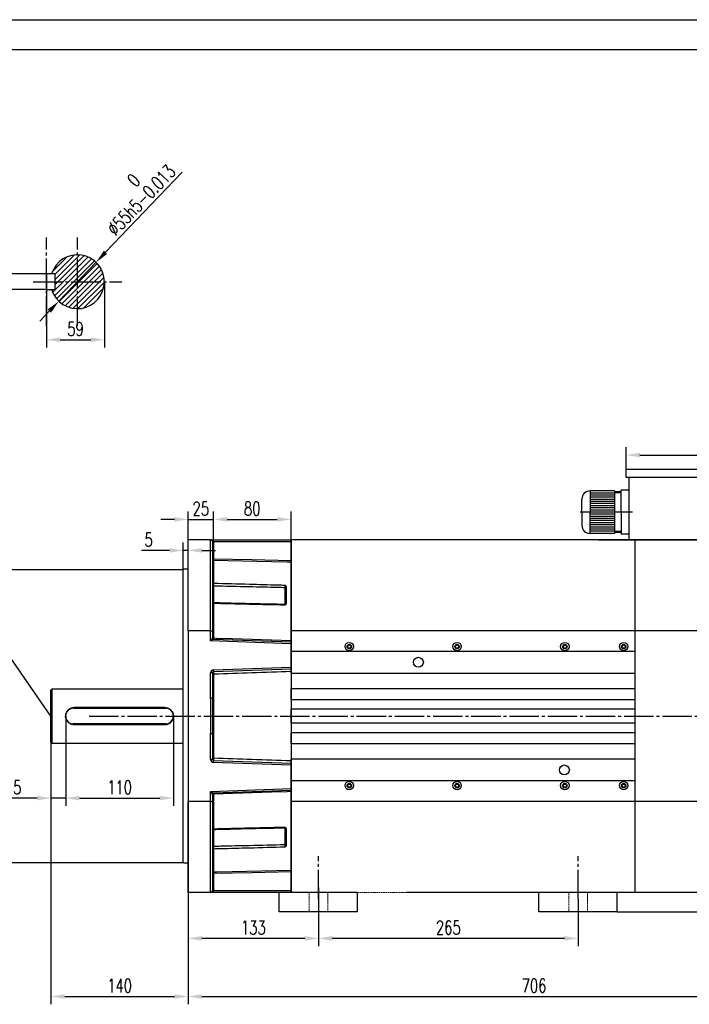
# Model space of a CAD drawing. Header units: inches. Extents: x -14936 to 8431, y -4781 to -2980.
# Tile 3 of 26: x -14384 to -13701, y -3986 to -2980. Entities that reach past the tile are written whole.
import ezdxf

# ---------------------------------------------------------------- set-up
doc = ezdxf.new("R2010")
doc.units = ezdxf.units.IN
doc.header["$MEASUREMENT"] = 0
doc.linetypes.add('EB_DASHDOT', pattern=[39, 30, -3, 3, -3])
doc.linetypes.add('HIDDEN', pattern=[1.905, 1.27, -0.635])
doc.layers.add('1', color=1, linetype='Continuous')
doc.layers.add('尺寸线', color=7, linetype='Continuous')
doc.layers.add('CAXA1', color=1, linetype='EB_DASHDOT', lineweight=25)
doc.layers.add('实线', color=7, linetype='Continuous', lineweight=30)
doc.styles.add('wldj', font='txt.shx', dxfattribs={"width": 0.7, "bigfont": 'INTECAD.SHX'})
doc.dimstyles.new('半径标注', dxfattribs={"dimscale": 4, "dimtxt": 3.5, "dimasz": 3.5, "dimexe": 2, "dimexo": 0, "dimgap": 1, "dimtad": 1, "dimdec": 3, "dimdsep": 46, "dimtxsty": 'wldj', "dimcen": 0.09, "dimclrd": 1, "dimclre": 1, "dimclrt": 3, "dimazin": 2, "dimtfac": 0.7, "dimtdec": 3, "dimtmove": 0, "dimatfit": 3, "dimfxl": 1, "dimtzin": 0, "dimarcsym": 0})

# ---------------------------------------------------------------- blocks, each defined once
blk = doc.blocks.new('*D30')
at = {"color": 1, "lineweight": -2}
for p, q in [((-14217.1, -3541.8), (-14418.2, -3541.8)), ((-14410.2, -3555.8), (-14410.2, -3827.3)), ((-14216.6, -3841.3), (-14418.2, -3841.3))]:
    blk.add_line(p, q, dxfattribs=at)
at = {"color": 1}
for points in [[(-14412.5, -3555.8), (-14407.9, -3555.8), (-14410.2, -3541.8)], [(-14412.5, -3827.3), (-14407.9, -3827.3), (-14410.2, -3841.3)]]:
    blk.add_solid(points, dxfattribs=at)
at = {"layer": 'Defpoints', "color": 0}
for p in [(-14217.1, -3541.8), (-14410.2, -3841.3), (-14216.6, -3841.3)]:
    blk.add_point(p, dxfattribs=at)
at = {"color": 3, "insert": (-14425.6, -3691.6), "char_height": 14, "attachment_point": 5, "rotation": 90, "style": 'wldj'}
blk.add_mtext('{\\Ftxt,intecad|c134;%%C300\\H0.7x;\\S 0^ -0.04;}', dxfattribs=at)
blk = doc.blocks.new('*D31')
at = {"color": 1, "lineweight": -2}
for p, q in [((-14212.1, -3511.3), (-14212.1, -3482.4)), ((-14186.2, -3513.3), (-14186.2, -3482.4)), ((-14226.1, -3490.4), (-14240.1, -3490.4)), ((-14212.1, -3490.4), (-14186.2, -3490.4)), ((-14172.2, -3490.4), (-14158.2, -3490.4))]:
    blk.add_line(p, q, dxfattribs=at)
at = {"color": 1}
for points in [[(-14226.1, -3488.1), (-14226.1, -3492.7), (-14212.1, -3490.4)], [(-14172.2, -3488.1), (-14172.2, -3492.7), (-14186.2, -3490.4)]]:
    blk.add_solid(points, dxfattribs=at)
at = {"layer": 'Defpoints', "color": 0}
for p in [(-14186.2, -3490.4), (-14212.1, -3511.3), (-14186.2, -3513.3)]:
    blk.add_point(p, dxfattribs=at)
at = {"color": 3, "insert": (-14199.2, -3479.4), "char_height": 14, "attachment_point": 5, "style": 'wldj'}
blk.add_mtext('{\\Ftxt,intecad|c134;25}', dxfattribs=at)
blk = doc.blocks.new('*D32')
at = {"color": 1, "lineweight": -2}
for p, q in [((-14186.2, -3513.3), (-14186.2, -3482.4)), ((-14107.1, -3511.3), (-14107.1, -3482.4)), ((-14172.2, -3490.4), (-14121.1, -3490.4))]:
    blk.add_line(p, q, dxfattribs=at)
at = {"color": 1}
for points in [[(-14172.2, -3488.1), (-14172.2, -3492.7), (-14186.2, -3490.4)], [(-14121.1, -3488.1), (-14121.1, -3492.7), (-14107.1, -3490.4)]]:
    blk.add_solid(points, dxfattribs=at)
at = {"layer": 'Defpoints', "color": 0}
for p in [(-14107.1, -3490.4), (-14186.2, -3513.3), (-14107.1, -3511.3)]:
    blk.add_point(p, dxfattribs=at)
at = {"color": 3, "insert": (-14146.7, -3479.4), "char_height": 14, "attachment_point": 5, "style": 'wldj'}
blk.add_mtext('{\\Ftxt,intecad|c134;80}', dxfattribs=at)
blk = doc.blocks.new('*D33')
at = {"color": 1, "lineweight": -2}
for p, q in [((-14217.1, -3541.8), (-14217.1, -3514.1)), ((-14212.1, -3541.3), (-14212.1, -3514.1)), ((-14231.1, -3522.1), (-14259.7, -3522.1)), ((-14212.1, -3522.1), (-14217.1, -3522.1)), ((-14198.1, -3522.1), (-14184.1, -3522.1))]:
    blk.add_line(p, q, dxfattribs=at)
at = {"color": 1}
for points in [[(-14231.1, -3519.7), (-14231.1, -3524.4), (-14217.1, -3522.1)], [(-14198.1, -3519.7), (-14198.1, -3524.4), (-14212.1, -3522.1)]]:
    blk.add_solid(points, dxfattribs=at)
at = {"layer": 'Defpoints', "color": 0}
for p in [(-14212.1, -3522.1), (-14217.1, -3541.8), (-14212.1, -3541.3)]:
    blk.add_point(p, dxfattribs=at)
at = {"color": 3, "insert": (-14252.4, -3511.1), "char_height": 14, "attachment_point": 5, "style": 'wldj'}
blk.add_mtext('5', dxfattribs=at)
blk = doc.blocks.new('*D34')
at = {"color": 1, "lineweight": -2}
for p, q in [((-14352.1, -3691.3), (-14352.1, -3985.7)), ((-14212.1, -3691.3), (-14212.1, -3985.7)), ((-14338.1, -3977.7), (-14226.1, -3977.7))]:
    blk.add_line(p, q, dxfattribs=at)
at = {"color": 1}
for points in [[(-14338.1, -3975.4), (-14338.1, -3980), (-14352.1, -3977.7)], [(-14226.1, -3975.4), (-14226.1, -3980), (-14212.1, -3977.7)]]:
    blk.add_solid(points, dxfattribs=at)
at = {"layer": 'Defpoints', "color": 0}
for p in [(-14352.1, -3691.3), (-14212.1, -3691.3), (-14212.1, -3977.7)]:
    blk.add_point(p, dxfattribs=at)
at = {"color": 3, "insert": (-14282.1, -3966.7), "char_height": 14, "attachment_point": 5, "style": 'wldj'}
blk.add_mtext('140', dxfattribs=at)
blk = doc.blocks.new('*D35')
at = {"color": 1, "lineweight": -2}
for p, q in [((-14212.1, -3871.3), (-14212.1, -3926.3)), ((-14079.1, -3878.3), (-14079.1, -3926.3)), ((-14198.1, -3918.3), (-14093.1, -3918.3))]:
    blk.add_line(p, q, dxfattribs=at)
at = {"color": 1}
for points in [[(-14198.1, -3916), (-14198.1, -3920.7), (-14212.1, -3918.3)], [(-14093.1, -3916), (-14093.1, -3920.7), (-14079.1, -3918.3)]]:
    blk.add_solid(points, dxfattribs=at)
at = {"layer": 'Defpoints', "color": 0}
for p in [(-14212.1, -3871.3), (-14079.1, -3878.3), (-14079.1, -3918.3)]:
    blk.add_point(p, dxfattribs=at)
at = {"color": 3, "insert": (-14145.6, -3907.3), "char_height": 14, "attachment_point": 5, "style": 'wldj'}
blk.add_mtext('133', dxfattribs=at)
blk = doc.blocks.new('*D36')
at = {"color": 1, "lineweight": -2}
for p, q in [((-14079.1, -3866.3), (-14079.1, -3926.3)), ((-13814.1, -3878.3), (-13814.1, -3926.3)), ((-14065.1, -3918.3), (-13828.1, -3918.3))]:
    blk.add_line(p, q, dxfattribs=at)
at = {"color": 1}
for points in [[(-14065.1, -3916), (-14065.1, -3920.7), (-14079.1, -3918.3)], [(-13828.1, -3916), (-13828.1, -3920.7), (-13814.1, -3918.3)]]:
    blk.add_solid(points, dxfattribs=at)
at = {"layer": 'Defpoints', "color": 0}
for p in [(-14079.1, -3866.3), (-13814.1, -3878.3), (-13814.1, -3918.3)]:
    blk.add_point(p, dxfattribs=at)
at = {"color": 3, "insert": (-13946.6, -3907.3), "char_height": 14, "attachment_point": 5, "style": 'wldj'}
blk.add_mtext('265', dxfattribs=at)
blk = doc.blocks.new('*D24')
at = {"color": 1, "lineweight": -2}
for p, q in [((-13544.6, -3439.3), (-13383.8, -3439.3)), ((-13391.8, -3453.3), (-13391.8, -3877.3)), ((-13774.1, -3891.3), (-13383.8, -3891.3))]:
    blk.add_line(p, q, dxfattribs=at)
at = {"color": 1}
for points in [[(-13394.2, -3453.3), (-13389.5, -3453.3), (-13391.8, -3439.3)], [(-13394.2, -3877.3), (-13389.5, -3877.3), (-13391.8, -3891.3)]]:
    blk.add_solid(points, dxfattribs=at)
at = {"layer": 'Defpoints', "color": 0}
for p in [(-13544.6, -3439.3), (-13774.1, -3891.3), (-13391.8, -3891.3)]:
    blk.add_point(p, dxfattribs=at)
at = {"color": 3, "insert": (-13402.8, -3666.3), "char_height": 14, "attachment_point": 5, "rotation": 90, "style": 'wldj'}
blk.add_mtext('452', dxfattribs=at)
blk = doc.blocks.new('*D37')
at = {"color": 1, "lineweight": -2}
for p, q in [((-14352.1, -3691.3), (-14352.1, -3783.1)), ((-14337.1, -3691.3), (-14337.1, -3783.1)), ((-14366.1, -3775.1), (-14401.2, -3775.1)), ((-14337.1, -3775.1), (-14352.1, -3775.1)), ((-14323.1, -3775.1), (-14309.1, -3775.1))]:
    blk.add_line(p, q, dxfattribs=at)
at = {"color": 1}
for points in [[(-14366.1, -3772.8), (-14366.1, -3777.4), (-14352.1, -3775.1)], [(-14323.1, -3772.8), (-14323.1, -3777.4), (-14337.1, -3775.1)]]:
    blk.add_solid(points, dxfattribs=at)
at = {"layer": 'Defpoints', "color": 0}
for p in [(-14352.1, -3691.3), (-14337.1, -3691.3), (-14352.1, -3775.1)]:
    blk.add_point(p, dxfattribs=at)
at = {"color": 3, "insert": (-14390.7, -3764.1), "char_height": 14, "attachment_point": 5, "style": 'wldj'}
blk.add_mtext('15', dxfattribs=at)
blk = doc.blocks.new('*D38')
at = {"color": 1, "lineweight": -2}
for p, q in [((-14337.1, -3691.3), (-14337.1, -3783.1)), ((-14227.1, -3691.3), (-14227.1, -3783.1)), ((-14323.1, -3775.1), (-14241.1, -3775.1))]:
    blk.add_line(p, q, dxfattribs=at)
at = {"color": 1}
for points in [[(-14323.1, -3772.8), (-14323.1, -3777.4), (-14337.1, -3775.1)], [(-14241.1, -3772.8), (-14241.1, -3777.4), (-14227.1, -3775.1)]]:
    blk.add_solid(points, dxfattribs=at)
at = {"layer": 'Defpoints', "color": 0}
for p in [(-14337.1, -3691.3), (-14227.1, -3691.3), (-14227.1, -3775.1)]:
    blk.add_point(p, dxfattribs=at)
at = {"color": 3, "insert": (-14282.1, -3764.1), "char_height": 14, "attachment_point": 5, "style": 'wldj'}
blk.add_mtext('{\\Ftxt,intecad|c134;110}', dxfattribs=at)
blk = doc.blocks.new('*D39')
at = {"color": 1, "lineweight": -2}
for p, q in [((-14218.1, -3135.6), (-14296.5, -3217.6)), ((-14344.1, -3267.5), (-14306.1, -3227.8)), ((-14353.8, -3277.6), (-14363.5, -3287.8))]:
    blk.add_line(p, q, dxfattribs=at)
at = {"color": 1}
for points in [[(-14298.2, -3216), (-14294.8, -3219.3), (-14306.1, -3227.8)], [(-14355.5, -3276), (-14352.1, -3279.3), (-14344.1, -3267.5)]]:
    blk.add_solid(points, dxfattribs=at)
at = {"layer": 'Defpoints', "color": 0}
for p in [(-14306.1, -3227.8), (-14344.1, -3267.5)]:
    blk.add_point(p, dxfattribs=at)
at = {"color": 3, "insert": (-14267.1, -3157.5), "char_height": 14, "attachment_point": 5, "rotation": 46.292, "style": 'wldj'}
blk.add_mtext('{\\Ftxt,intecad|c134;%%C55h5\\S 0^ -0.013;}', dxfattribs=at)
blk = doc.blocks.new('*D25')
at = {"color": 1, "lineweight": -2}
for p, q in [((-14411.5, -3225.6), (-14411.5, -3211.6)), ((-14356.6, -3239.6), (-14419.5, -3239.6)), ((-14411.5, -3239.6), (-14411.5, -3255.6)), ((-14356.6, -3255.6), (-14419.5, -3255.6)), ((-14411.5, -3269.6), (-14411.5, -3304.7))]:
    blk.add_line(p, q, dxfattribs=at)
at = {"color": 1}
for points in [[(-14413.8, -3225.6), (-14409.2, -3225.6), (-14411.5, -3239.6)], [(-14413.8, -3269.6), (-14409.2, -3269.6), (-14411.5, -3255.6)]]:
    blk.add_solid(points, dxfattribs=at)
at = {"layer": 'Defpoints', "color": 0}
for p in [(-14356.6, -3239.6), (-14411.5, -3255.6), (-14356.6, -3255.6)]:
    blk.add_point(p, dxfattribs=at)
at = {"color": 3, "insert": (-14422.5, -3294.2), "char_height": 14, "attachment_point": 5, "rotation": 90, "style": 'wldj'}
blk.add_mtext('16', dxfattribs=at)
blk = doc.blocks.new('*D40')
at = {"color": 1, "lineweight": -2}
for p, q in [((-14297.6, -3247.6), (-14297.6, -3314.9)), ((-14356.6, -3255.6), (-14356.6, -3314.9)), ((-14342.6, -3306.9), (-14311.6, -3306.9))]:
    blk.add_line(p, q, dxfattribs=at)
at = {"color": 1}
for points in [[(-14342.6, -3304.5), (-14342.6, -3309.2), (-14356.6, -3306.9)], [(-14311.6, -3304.5), (-14311.6, -3309.2), (-14297.6, -3306.9)]]:
    blk.add_solid(points, dxfattribs=at)
at = {"layer": 'Defpoints', "color": 0}
for p in [(-14297.6, -3247.6), (-14356.6, -3255.6), (-14297.6, -3306.9)]:
    blk.add_point(p, dxfattribs=at)
at = {"color": 3, "insert": (-14327.1, -3295.9), "char_height": 14, "attachment_point": 5, "style": 'wldj'}
blk.add_mtext('59', dxfattribs=at)
blk = doc.blocks.new('*D26')
at = {"color": 1, "lineweight": -2}
for p, q in [((-13765.1, -3439.3), (-13765.1, -3416.7)), ((-13506.1, -3439.3), (-13506.1, -3416.7)), ((-13751.1, -3424.7), (-13520.1, -3424.7))]:
    blk.add_line(p, q, dxfattribs=at)
at = {"color": 1}
for points in [[(-13751.1, -3422.4), (-13751.1, -3427), (-13765.1, -3424.7)], [(-13520.1, -3422.4), (-13520.1, -3427), (-13506.1, -3424.7)]]:
    blk.add_solid(points, dxfattribs=at)
at = {"layer": 'Defpoints', "color": 0}
for p in [(-13506.1, -3424.7), (-13765.1, -3439.3), (-13506.1, -3439.3)]:
    blk.add_point(p, dxfattribs=at)
at = {"color": 3, "insert": (-13635.6, -3413.7), "char_height": 14, "attachment_point": 5, "style": 'wldj'}
blk.add_mtext('{\\Ftxt,intecad|c134;260}', dxfattribs=at)
blk = doc.blocks.new('*D53')
at = {"color": 1, "lineweight": -2}
for p, q in [((-13506.1, -3838.1), (-13506.1, -3985.7)), ((-14212.1, -3946), (-14212.1, -3985.7)), ((-14198.1, -3977.7), (-13520.1, -3977.7))]:
    blk.add_line(p, q, dxfattribs=at)
at = {"color": 1}
for points in [[(-14198.1, -3975.4), (-14198.1, -3980), (-14212.1, -3977.7)], [(-13520.1, -3980), (-13520.1, -3975.4), (-13506.1, -3977.7)]]:
    blk.add_solid(points, dxfattribs=at)
at = {"layer": 'Defpoints', "color": 0}
for p in [(-13506.1, -3838.1), (-14212.1, -3946), (-13506.1, -3977.7)]:
    blk.add_point(p, dxfattribs=at)
at = {"color": 3, "insert": (-13859.1, -3966.7), "char_height": 14, "attachment_point": 5, "style": 'wldj'}
blk.add_mtext('706', dxfattribs=at)

msp = doc.modelspace()

# ---------------------------------------------------------------- hatches: boundary and pattern name
h = msp.add_hatch()
h.set_pattern_fill('ANSI31', color=256, scale=30, style=0)
h.set_pattern_definition([(45, (-7501.5038, 5929.1694), (-2.6516504, 2.6516504), [])])
h.paths.add_polyline_path([(-14325.1461, -3220.1392, 0.330174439), (-14351.4567, -3239.6392), (-14348.1461, -3239.6392), (-14348.1461, -3247.6392), (-14325.1461, -3247.6392)])
h.paths.add_polyline_path([(-14297.6461, -3247.6392), (-14325.1461, -3247.6392), (-14325.1461, -3275.1392, 0.414213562)])
h.paths.add_polyline_path([(-14325.1461, -3247.6392), (-14348.1461, -3247.6392), (-14348.1461, -3255.6392), (-14351.4567, -3255.6392, 0.330174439), (-14325.1461, -3275.1392)])
h.paths.add_polyline_path([(-14297.6461, -3247.6392, 0.414213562), (-14325.1461, -3220.1392), (-14325.1461, -3247.6392)])

# ---------------------------------------------------------------- linework, layer by layer
for p, q in [((-14936.0641, -2979.983), (-12388.6465, -2979.983)), ((-13585.1446, -3447.5846), (-13765.1446, -3447.5846)), ((-13506.1446, -3447.5846), (-13765.1446, -3447.5846))]:
    msp.add_line(p, q)
at = {"color": 7, "linetype": 'Continuous', "lineweight": 30}
for p, q in [((-14348.1461, -3239.6392), (-14356.6461, -3239.6392)), ((-14356.6461, -3239.6392), (-14356.6461, -3255.6392)), ((-14348.1461, -3239.6392), (-14348.1461, -3255.6392)), ((-14356.6461, -3255.6392), (-14348.1461, -3255.6392)), ((-13506.1446, -3439.3402), (-13765.1446, -3439.3402)), ((-13765.1446, -3447.5846), (-13765.1446, -3439.3402)), ((-13761.8864, -3511.3402), (-13761.8864, -3447.5846)), ((-14212.1475, -3604.1623), (-14212.1475, -3511.3402)), ((-14189.1475, -3511.3402), (-14212.1475, -3511.3402)), ((-14189.1475, -3604.1623), (-14189.1475, -3511.3402)), ((-14189.1475, -3511.3402), (-14107.1475, -3511.3402)), ((-14187.1475, -3513.3402), (-14187.1475, -3604.6223)), ((-14186.1824, -3513.3402), (-14187.1475, -3513.3402)), ((-14186.1824, -3513.3402), (-14186.1824, -3530.5483)), ((-14107.1475, -3513.3402), (-14186.1824, -3513.3402)), ((-14107.1475, -3511.3402), (-14107.1475, -3871.3402)), ((-13563.1475, -3511.3402), (-14107.1475, -3511.3402)), ((-14107.1475, -3604.1623), (-14107.1475, -3511.3402)), ((-13793.6744, -3511.3402), (-13509.6744, -3511.3402)), ((-13760.1446, -3511.3402), (-13765.1415, -3511.3402)), ((-13756.1475, -3511.3402), (-13756.1475, -3871.3402)), ((-13756.1475, -3511.3402), (-13756.1475, -3871.3402)), ((-14186.1824, -3530.5483), (-14187.1475, -3530.5483)), ((-14186.1824, -3532.3345), (-14186.1824, -3555.5826)), ((-14216.6475, -3541.3402), (-14217.1475, -3541.8402)), ((-14217.1475, -3840.8402), (-14217.1475, -3541.8402)), ((-14212.1475, -3541.3402), (-14216.6475, -3541.3402)), ((-14112.1475, -3559.0101), (-14112.1475, -3576.2921)), ((-14186.1824, -3576.316), (-14186.1824, -3611.4786)), ((-14189.1475, -3604.1623), (-14212.1475, -3604.1623)), ((-14212.1475, -3604.1623), (-14212.1475, -3778.5182)), ((-14189.1475, -3614.478), (-14189.1475, -3604.1623)), ((-14187.1475, -3604.6223), (-14187.1475, -3611.5809)), ((-13708.1475, -3604.1623), (-14107.1475, -3604.1623)), ((-14107.1475, -3625.3402), (-14107.1475, -3604.1623)), ((-13506.1475, -3604.1623), (-13778.1475, -3604.1623)), ((-14107.1475, -3617.3415), (-14189.1475, -3614.478)), ((-14186.1824, -3612.5803), (-14107.1475, -3615.3402)), ((-14107.1475, -3617.3415), (-14107.1475, -3641.339)), ((-13756.1475, -3625.3402), (-14107.1475, -3625.3402)), ((-14107.1475, -3647.3402), (-14107.1475, -3625.3402)), ((-14189.1475, -3673.0821), (-14189.1475, -3647.0996)), ((-14187.1475, -3647.0996), (-14189.1475, -3647.0996)), ((-14187.1475, -3647.0996), (-14187.1475, -3673.0821)), ((-14186.2522, -3644.1014), (-14107.1475, -3641.339)), ((-14107.1475, -3643.3402), (-14186.1824, -3646.1002)), ((-14186.1824, -3648.5793), (-14186.1824, -3734.1012)), ((-14107.1475, -3647.3402), (-13756.1475, -3647.3402)), ((-14107.1475, -3647.3402), (-14107.1475, -3663.3402)), ((-14351.1475, -3663.8402), (-14352.1475, -3664.8402)), ((-14352.1475, -3717.8402), (-14352.1475, -3664.8402)), ((-14217.1475, -3663.8402), (-14351.1475, -3663.8402)), ((-14351.1475, -3663.8402), (-14351.1475, -3718.8402)), ((-14107.1475, -3674.3402), (-14107.1475, -3663.3402)), ((-13756.1475, -3663.3402), (-14107.1475, -3663.3402)), ((-14187.1475, -3673.0821), (-14189.1475, -3673.0821)), ((-14107.1475, -3674.3402), (-13756.1475, -3674.3402)), ((-14107.1475, -3674.3402), (-14107.1475, -3684.3402)), ((-14329.1472, -3683.3371), (-14234.9796, -3683.3508)), ((-14328.1475, -3682.3402), (-14236.1475, -3682.3402)), ((-14107.1475, -3698.3402), (-14107.1475, -3684.3402)), ((-13756.1475, -3684.3402), (-14107.1475, -3684.3402)), ((-14234.5816, -3699.329), (-14329.3996, -3699.3331)), ((-14236.1475, -3700.3402), (-14328.1475, -3700.3402)), ((-14107.1475, -3698.3402), (-14107.1475, -3708.3402)), ((-14107.1475, -3698.3402), (-13756.1475, -3698.3402)), ((-14189.1475, -3735.5809), (-14189.1475, -3709.5984)), ((-14187.1475, -3709.5984), (-14189.1475, -3709.5984)), ((-14187.1475, -3709.5984), (-14187.1475, -3735.5809)), ((-14107.1475, -3719.3402), (-14107.1475, -3708.3402)), ((-13756.1475, -3708.3402), (-14107.1475, -3708.3402)), ((-14352.1475, -3717.8402), (-14351.1475, -3718.8402)), ((-14351.1475, -3718.8402), (-14217.1475, -3718.8402)), ((-14107.1475, -3719.3402), (-13756.1475, -3719.3402)), ((-14107.1475, -3719.3402), (-14107.1475, -3735.3402)), ((-14187.1475, -3735.5809), (-14189.1475, -3735.5809)), ((-14107.1475, -3741.3415), (-14186.2522, -3738.5791)), ((-14186.1824, -3736.5803), (-14107.1475, -3739.3402)), ((-14107.1475, -3757.3402), (-14107.1475, -3735.3402)), ((-13756.1475, -3735.3402), (-14107.1475, -3735.3402)), ((-14107.1475, -3741.3415), (-14107.1475, -3765.339)), ((-13756.1475, -3757.3402), (-14107.1475, -3757.3402)), ((-14107.1475, -3778.5182), (-14107.1475, -3757.3402)), ((-14189.1475, -3768.2025), (-14107.1475, -3765.339)), ((-14189.1475, -3778.5182), (-14189.1475, -3768.2025)), ((-14187.1475, -3771.0996), (-14187.1475, -3778.0582)), ((-14107.1475, -3767.3402), (-14186.1824, -3770.1002)), ((-14186.1824, -3771.2019), (-14186.1824, -3806.3644)), ((-14189.1475, -3778.5182), (-14212.1475, -3778.5182)), ((-14212.1475, -3871.3402), (-14212.1475, -3778.5182)), ((-14189.1475, -3871.3402), (-14189.1475, -3778.5182)), ((-14187.1475, -3778.0582), (-14187.1475, -3869.3402)), ((-13708.1475, -3778.5182), (-14107.1475, -3778.5182)), ((-14107.1475, -3871.3402), (-14107.1475, -3778.5182)), ((-13506.1475, -3778.5182), (-13778.1475, -3778.5182)), ((-14112.1475, -3806.3884), (-14112.1475, -3823.6704)), ((-14186.1824, -3827.0979), (-14186.1824, -3850.346)), ((-14217.1475, -3840.8402), (-14216.6475, -3841.3402)), ((-14216.6475, -3841.3402), (-14212.1475, -3841.3402)), ((-14187.1475, -3852.1321), (-14186.1824, -3852.1321)), ((-14186.1824, -3852.1321), (-14186.1824, -3869.3402)), ((-14189.1475, -3871.3402), (-14212.1475, -3871.3402)), ((-14107.1475, -3871.3402), (-14189.1475, -3871.3402)), ((-14187.1475, -3869.3402), (-14186.1824, -3869.3402)), ((-14186.1824, -3869.3402), (-14107.1475, -3869.3402)), ((-14039.1475, -3871.3402), (-14119.1475, -3871.3402)), ((-14119.1475, -3891.3402), (-14119.1475, -3871.3402)), ((-14039.1475, -3871.3402), (-14119.1475, -3871.3402)), ((-14039.1475, -3891.3402), (-14039.1475, -3871.3402)), ((-13804.1475, -3871.3402), (-13989.1475, -3871.3402)), ((-13774.1475, -3871.3402), (-13854.1475, -3871.3402)), ((-13854.1475, -3891.3402), (-13854.1475, -3871.3402)), ((-13774.1475, -3871.3402), (-13854.1475, -3871.3402)), ((-13506.1475, -3871.3402), (-13778.1475, -3871.3402)), ((-13758.1475, -3871.3402), (-13774.1475, -3871.3402)), ((-13774.1475, -3891.3402), (-13774.1475, -3871.3402)), ((-14039.1475, -3891.3402), (-14119.1475, -3891.3402)), ((-13774.1475, -3891.3402), (-13854.1475, -3891.3402))]:
    msp.add_line(p, q, dxfattribs=at)
at = {"color": 8, "linetype": 'Continuous', "lineweight": 30}
for p, q in [((-14186.1475, -3558.5565), (-14186.1475, -3575.718)), ((-14113.1475, -3577.2921), (-14113.1475, -3560.2084)), ((-14186.1475, -3807.0754), (-14186.1475, -3824.1239)), ((-14113.1475, -3822.4721), (-14113.1475, -3805.3884))]:
    msp.add_line(p, q, dxfattribs=at)
at = {"color": 3}
msp.add_line((-14352.1475, -3691.3402), (-14428.6542, -3580.8291), dxfattribs=at)
at = {"color": 7, "linetype": 'HIDDEN', "lineweight": 0}
for p, q in [((-14119.1475, -3871.3402), (-14039.1475, -3871.3402)), ((-14119.1475, -3871.3402), (-14039.1475, -3871.3402)), ((-14119.1475, -3891.3402), (-14119.1475, -3871.3402)), ((-14119.1475, -3871.3402), (-14039.1475, -3871.3402)), ((-14107.1475, -3871.3402), (-13989.1475, -3871.3402)), ((-14088.6475, -3871.3402), (-14099.6475, -3871.3402)), ((-14088.6475, -3871.3402), (-14099.6475, -3871.3402)), ((-14088.6476, -3871.3402), (-14099.6475, -3871.3402)), ((-14088.6476, -3871.3402), (-14099.6475, -3871.3402)), ((-14069.6476, -3871.3402), (-14088.6476, -3871.3402)), ((-14069.6476, -3871.3402), (-14088.6476, -3871.3402)), ((-14088.6476, -3880.3402), (-14088.6476, -3871.3402)), ((-14088.6476, -3880.3402), (-14088.6476, -3871.3402)), ((-14069.6475, -3871.3402), (-14088.6475, -3871.3402)), ((-14069.6475, -3871.3402), (-14088.6475, -3871.3402)), ((-14058.6475, -3871.3402), (-14069.6476, -3871.3402)), ((-14058.6475, -3871.3402), (-14069.6476, -3871.3402)), ((-14069.6476, -3891.3402), (-14069.6476, -3871.3402)), ((-14069.6476, -3871.3402), (-14069.6476, -3880.3402)), ((-14069.6476, -3871.3402), (-14069.6476, -3880.3402)), ((-14058.6475, -3871.3402), (-14069.6475, -3871.3402)), ((-14058.6475, -3871.3402), (-14069.6475, -3871.3402)), ((-14039.1475, -3891.3402), (-14039.1475, -3871.3402)), ((-13854.1475, -3871.3402), (-13774.1475, -3871.3402)), ((-13854.1475, -3871.3402), (-13774.1475, -3871.3402)), ((-13854.1475, -3891.3402), (-13854.1475, -3871.3402)), ((-13854.1475, -3871.3402), (-13774.1475, -3871.3402)), ((-13823.6475, -3871.3402), (-13834.6475, -3871.3402)), ((-13823.6475, -3871.3402), (-13834.6475, -3871.3402)), ((-13823.6476, -3871.3402), (-13834.6475, -3871.3402)), ((-13823.6476, -3871.3402), (-13834.6475, -3871.3402)), ((-13804.6476, -3871.3402), (-13823.6476, -3871.3402)), ((-13804.6476, -3871.3402), (-13823.6476, -3871.3402)), ((-13823.6476, -3880.3402), (-13823.6476, -3871.3402)), ((-13823.6476, -3880.3402), (-13823.6476, -3871.3402)), ((-13804.6475, -3871.3402), (-13823.6475, -3871.3402)), ((-13804.6475, -3871.3402), (-13823.6475, -3871.3402)), ((-13793.6475, -3871.3402), (-13804.6476, -3871.3402)), ((-13793.6475, -3871.3402), (-13804.6476, -3871.3402)), ((-13804.6476, -3891.3402), (-13804.6476, -3871.3402)), ((-13804.6476, -3871.3402), (-13804.6476, -3880.3402)), ((-13804.6476, -3871.3402), (-13804.6476, -3880.3402)), ((-13793.6475, -3871.3402), (-13804.6475, -3871.3402)), ((-13793.6475, -3871.3402), (-13804.6475, -3871.3402)), ((-13774.1475, -3891.3402), (-13774.1475, -3871.3402)), ((-14119.1475, -3891.3402), (-14039.1475, -3891.3402)), ((-14069.6476, -3891.3402), (-14088.6476, -3891.3402)), ((-14069.6476, -3891.3402), (-14088.6476, -3891.3402)), ((-13854.1475, -3891.3402), (-13774.1475, -3891.3402)), ((-13804.6476, -3891.3402), (-13823.6476, -3891.3402)), ((-13804.6476, -3891.3402), (-13823.6476, -3891.3402))]:
    msp.add_line(p, q, dxfattribs=at)
at = {"color": 2, "linetype": 'HIDDEN', "lineweight": 0}
for p, q in [((-14088.6476, -3871.3402), (-14088.6476, -3891.3402)), ((-14088.6476, -3871.3402), (-14088.6476, -3891.3402)), ((-14069.6476, -3891.3402), (-14069.6476, -3871.3402)), ((-13823.6476, -3871.3402), (-13823.6476, -3891.3402)), ((-13823.6476, -3871.3402), (-13823.6476, -3891.3402)), ((-13804.6476, -3891.3402), (-13804.6476, -3871.3402))]:
    msp.add_line(p, q, dxfattribs=at)
at = {"color": 7, "linetype": 'Continuous', "lineweight": 30, "flags": 128}
for points in [[(-14186.1824, -3530.5483), (-14147.1204, -3531.3919), (-14107.1475, -3532.2598)], [(-14107.1475, -3534.0544), (-14111.1442, -3533.967), (-14127.1307, -3533.6178), (-14186.1824, -3532.3345)], [(-14112.1475, -3560.7994), (-14112.1668, -3560.6841), (-14112.2237, -3560.5733), (-14112.3161, -3560.4711), (-14112.4404, -3560.3815), (-14112.592, -3560.308), (-14112.7649, -3560.2534), (-14112.9524, -3560.2197), (-14113.1475, -3560.2084)], [(-14186.1824, -3576.316), (-14186.3725, -3576.2999), (-14186.5543, -3576.2605), (-14186.7211, -3576.1995), (-14186.8669, -3576.119), (-14186.9862, -3576.0221), (-14187.0747, -3575.9121), (-14187.1292, -3575.7933), (-14187.1475, -3575.67)], [(-14189.1475, -3614.478), (-14188.7574, -3613.9128), (-14188.3822, -3613.3693), (-14188.0364, -3612.8684), (-14187.7333, -3612.4294), (-14187.4846, -3612.0691), (-14187.2998, -3611.8014), (-14187.186, -3611.6366), (-14187.1475, -3611.5809)], [(-14186.1824, -3612.5803), (-14186.2394, -3612.6167), (-14186.4081, -3612.7247), (-14186.6821, -3612.9001), (-14187.0509, -3613.1361), (-14187.5002, -3613.4237), (-14188.0128, -3613.7517), (-14188.5691, -3614.1077), (-14189.1475, -3614.478)], [(-14186.1824, -3611.4786), (-14186.3725, -3611.4674), (-14186.5543, -3611.4401), (-14186.7211, -3611.3977), (-14186.8669, -3611.3418), (-14186.9862, -3611.2745), (-14187.0747, -3611.1982), (-14187.1292, -3611.1157), (-14187.1475, -3611.03)], [(-14186.1824, -3611.4786), (-14183.1509, -3611.5838), (-14167.1643, -3612.1387), (-14107.1475, -3614.2214)], [(-14186.1824, -3646.1002), (-14186.1838, -3646.0618), (-14186.1877, -3645.948), (-14186.1942, -3645.7633), (-14186.2029, -3645.5148), (-14186.2135, -3645.2119), (-14186.2255, -3644.8663), (-14186.2386, -3644.4914), (-14186.2522, -3644.1014)], [(-14186.2522, -3738.5791), (-14186.2386, -3738.1891), (-14186.2255, -3737.8142), (-14186.2135, -3737.4686), (-14186.2029, -3737.1657), (-14186.1942, -3736.9171), (-14186.1877, -3736.7324), (-14186.1838, -3736.6187), (-14186.1824, -3736.5803)], [(-14189.1475, -3768.2025), (-14188.6326, -3768.5321), (-14188.1334, -3768.8516), (-14187.665, -3769.1514), (-14187.2416, -3769.4223), (-14186.8761, -3769.6562), (-14186.5797, -3769.846), (-14186.3613, -3769.9858), (-14186.2275, -3770.0714), (-14186.1824, -3770.1002)], [(-14187.1475, -3771.0996), (-14187.1779, -3771.0556), (-14187.2681, -3770.9249), (-14187.4155, -3770.7115), (-14187.6155, -3770.4218), (-14187.862, -3770.0647), (-14188.1475, -3769.6511), (-14188.4635, -3769.1934), (-14188.8002, -3768.7056), (-14189.1475, -3768.2025)], [(-14187.1475, -3771.6504), (-14187.1292, -3771.5648), (-14187.0747, -3771.4823), (-14186.9862, -3771.406), (-14186.8669, -3771.3386), (-14186.7211, -3771.2828), (-14186.5543, -3771.2404), (-14186.3725, -3771.2131), (-14186.1824, -3771.2019)], [(-14107.1475, -3768.4591), (-14111.1442, -3768.5978), (-14127.1307, -3769.1525), (-14186.1824, -3771.2019)], [(-14187.1475, -3807.0105), (-14187.1292, -3806.8871), (-14187.0747, -3806.7683), (-14186.9862, -3806.6584), (-14186.8669, -3806.5614), (-14186.7211, -3806.481), (-14186.5543, -3806.4199), (-14186.3725, -3806.3806), (-14186.1824, -3806.3644)], [(-14112.1475, -3821.881), (-14112.1668, -3821.9963), (-14112.2237, -3822.1072), (-14112.3161, -3822.2094), (-14112.4404, -3822.299), (-14112.592, -3822.3725), (-14112.7649, -3822.4271), (-14112.9524, -3822.4607), (-14113.1475, -3822.4721)], [(-14186.1824, -3850.346), (-14183.1509, -3850.2803), (-14167.1643, -3849.9338), (-14107.1475, -3848.626)], [(-14107.1475, -3850.4207), (-14147.1204, -3851.2886), (-14186.1824, -3852.1321)]]:
    msp.add_lwpolyline(points, dxfattribs=at)
at = {"color": 7, "linetype": 'Continuous', "lineweight": 30}
for centre, radius in [((-14047.6475, -3620.3402), 4.3), ((-14047.6475, -3620.3402), 2.3), ((-14047.6475, -3620.3402), 1.65), ((-13937.6475, -3620.3402), 4.3), ((-13937.6475, -3620.3402), 2.3), ((-13937.6475, -3620.3402), 1.65), ((-13827.6475, -3620.3402), 4.3), ((-13827.6475, -3620.3402), 2.3), ((-13827.6475, -3620.3402), 1.65), ((-13767.6475, -3620.3402), 4.3), ((-13767.6475, -3620.3402), 2.3), ((-13767.6475, -3620.3402), 1.65), ((-13977.1475, -3636.3402), 5.1), ((-13828.1475, -3746.3402), 5.1), ((-14047.6475, -3762.3402), 4.3), ((-14047.6475, -3762.3402), 2.3), ((-14047.6475, -3762.3402), 1.65), ((-13937.6475, -3762.3402), 4.3), ((-13937.6475, -3762.3402), 2.3), ((-13937.6475, -3762.3402), 1.65), ((-13827.6475, -3762.3402), 4.3), ((-13827.6475, -3762.3402), 2.3), ((-13827.6475, -3762.3402), 1.65), ((-13767.6475, -3762.3402), 4.3), ((-13767.6475, -3762.3402), 2.3), ((-13767.6475, -3762.3402), 1.65)]:
    msp.add_circle(centre, radius, dxfattribs=at)
for centre, radius, start, end in [((-14325.1461, -3247.6392), 27.5, 196.9123898, 163.0876102), ((-14186.2021, -3531.3877), 0.947, 183.2516083, 271.1874325), ((-14186.2607, -3554.6896), 0.8964, 188.3719113, 275.0053232), ((-14186.2668, -3559.4446), 0.896, 82.3526564, 169.3968057), ((-14186.1475, -3574.6098), 1, 180.016124, 268.8608543), ((-14113.1475, -3576.2921), 1, 268.9616163, 359.9959018), ((-14186.1475, -3611.5809), 1, 180, 268), ((-14186.1475, -3647.0996), 3, 92, 180), ((-14186.1475, -3647.0996), 1, 92, 180), ((-14186.4026, -3647.4048), 1.195, 231.4355323, 280.6152416), ((-14186.1475, -3735.5809), 3, 180, 268), ((-14186.4026, -3735.2757), 1.195, 79.3847584, 128.5644677), ((-14186.1475, -3735.5809), 1, 180, 268), ((-14186.1475, -3771.0996), 1, 92, 180), ((-14186.1476, -3808.0706), 1, 91.7005373, 179.9851422), ((-14113.1475, -3806.3884), 1, 0.0036848, 91.306163), ((-14186.2668, -3823.2359), 0.896, 190.6031943, 277.6473436), ((-14186.2607, -3827.9909), 0.8964, 84.9946768, 171.6280887), ((-14186.2021, -3851.2928), 0.947, 88.8125675, 176.7483917)]:
    msp.add_arc(centre, radius, start, end, dxfattribs=at)
for centre, start, end in [((-14329.1472, -3691.3371), 89.9961523, 271.7994036), ((-14235.1479, -3691.349), 265.9460059, 91.1884851)]:
    msp.add_arc(centre, 8, start, end)
at = {"color": 8, "linetype": 'Continuous', "lineweight": 30}
msp.add_ellipse((-14189.1475, -3513.3402), major_axis=(2.9651, 0), ratio=0.674513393, start_param=0, end_param=1.296642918, dxfattribs=at)
at = {"color": 7, "linetype": 'Continuous', "lineweight": 30}
msp.add_ellipse((-14189.1475, -3869.3402), major_axis=(2.9651, 0), ratio=0.674513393, start_param=4.71238898, end_param=6.283185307, dxfattribs=at)
for points, knots in [([(-14189.1475, -3511.3402), (-14188.9269, -3511.3616), (-14188.4856, -3511.4042), (-14187.8969, -3511.7357), (-14187.4416, -3512.2259), (-14187.197, -3512.7864), (-14187.1477, -3513.1722), (-14187.1475, -3513.3358), (-14187.1475, -3513.3402)], [0, 0, 0, 0, 0.207900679, 0.415726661, 0.625863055, 0.841066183, 0.995734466, 1, 1, 1, 1]), ([(-14186.1824, -3530.5483), (-14186.1845, -3530.7732), (-14186.1885, -3531.2228), (-14186.1889, -3531.8195), (-14186.186, -3532.1692), (-14186.1831, -3532.305), (-14186.1824, -3532.3345)], [0, 0, 0, 0, 0.305098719, 0.610228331, 0.915261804, 1, 1, 1, 1]), ([(-14186.1824, -3555.5826), (-14186.1825, -3555.7389), (-14186.1826, -3556.0569), (-14186.1778, -3556.6981), (-14186.1699, -3557.3776), (-14186.1594, -3558.0419), (-14186.1515, -3558.385), (-14186.1475, -3558.5565)], [0, 0, 0, 0, 0.194509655, 0.395699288, 0.597053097, 0.798509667, 1, 1, 1, 1]), ([(-14186.1824, -3555.5826), (-14174.0088, -3555.8845), (-14152.1744, -3556.4261), (-14127.8409, -3557.0859), (-14115.6813, -3557.4277), (-14113.1824, -3557.498)], [0, 0, 0, 0, 0.500288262, 0.897306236, 1, 1, 1, 1]), ([(-14113.1475, -3560.2084), (-14115.6813, -3560.147), (-14127.8759, -3559.8516), (-14152.2092, -3559.2829), (-14174.0088, -3558.8163), (-14186.1475, -3558.5565)], [0, 0, 0, 0, 0.104127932, 0.501146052, 1, 1, 1, 1]), ([(-14113.1824, -3557.498), (-14113.1807, -3557.4996), (-14113.1218, -3557.5553), (-14112.7708, -3557.8888), (-14112.2645, -3558.368), (-14112.1753, -3558.8576), (-14112.1475, -3559.0101)], [0, 0, 0, 0, 0.0035451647, 0.1212264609, 0.7263376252, 1, 1, 1, 1]), ([(-14113.1475, -3560.2084), (-14113.1515, -3560.0136), (-14113.1593, -3559.6241), (-14113.1698, -3558.9361), (-14113.1777, -3558.2701), (-14113.1816, -3557.7871), (-14113.1822, -3557.5663), (-14113.1824, -3557.498)], [0, 0, 0, 0, 0.224991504, 0.449946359, 0.674784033, 0.899441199, 1, 1, 1, 1]), ([(-14113.1824, -3577.9989), (-14125.3418, -3577.7391), (-14147.1619, -3577.2731), (-14171.4953, -3576.6872), (-14183.6692, -3576.3795), (-14186.1824, -3576.316)], [0, 0, 0, 0, 0.499698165, 0.896716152, 1, 1, 1, 1]), ([(-14113.1675, -3577.2757), (-14116.6409, -3577.2087), (-14140.1269, -3576.7562), (-14164.4622, -3576.1977), (-14185.323, -3575.6278), (-14186.1716, -3575.6046)], [0, 0, 0, 0, 0.142738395, 0.965128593, 1, 1, 1, 1]), ([(-14112.1475, -3576.2921), (-14112.1753, -3576.4664), (-14112.2645, -3577.0262), (-14112.7708, -3577.5603), (-14113.1218, -3577.9343), (-14113.1807, -3577.997), (-14113.1824, -3577.9989)], [0, 0, 0, 0, 0.273662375, 0.878773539, 0.996454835, 1, 1, 1, 1]), ([(-14189.1475, -3604.1623), (-14188.9269, -3604.1672), (-14188.4856, -3604.1769), (-14187.8969, -3604.253), (-14187.4416, -3604.3656), (-14187.197, -3604.4946), (-14187.1477, -3604.5835), (-14187.1475, -3604.6213), (-14187.1475, -3604.6223)], [0, 0, 0, 0, 0.207900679, 0.415726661, 0.625863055, 0.841066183, 0.995734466, 1, 1, 1, 1]), ([(-14186.1824, -3611.4786), (-14186.1845, -3611.6696), (-14186.1885, -3612.0515), (-14186.1889, -3612.4299), (-14186.186, -3612.5701), (-14186.1831, -3612.5785), (-14186.1824, -3612.5803)], [0, 0, 0, 0, 0.3050982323, 0.6102216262, 0.9152619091, 1, 1, 1, 1]), ([(-14186.1824, -3646.1002), (-14186.1871, -3646.1225), (-14186.1963, -3646.167), (-14186.2036, -3646.5119), (-14186.2049, -3647.0196), (-14186.1996, -3647.6518), (-14186.1909, -3648.1948), (-14186.1843, -3648.4966), (-14186.1824, -3648.5793)], [0, 0, 0, 0, 0.186051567, 0.372178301, 0.558147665, 0.743965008, 0.929781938, 1, 1, 1, 1]), ([(-14107.1475, -3645.858), (-14120.4412, -3646.3156), (-14146.7858, -3647.2226), (-14173.1311, -3648.1299), (-14186.1824, -3648.5793)], [0, 0, 0, 0, 0.504607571, 1, 1, 1, 1]), ([(-14189.1475, -3709.5984), (-14189.1294, -3707.4268), (-14189.0442, -3697.255), (-14189.0538, -3685.0824), (-14189.1319, -3675.0821), (-14189.1475, -3673.0821)], [0, 0, 0, 0, 0.1784079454, 0.8356869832, 1, 1, 1, 1]), ([(-14187.1475, -3673.0821), (-14187.1434, -3675.0738), (-14187.1308, -3681.0633), (-14187.0768, -3691.0787), (-14187.1288, -3701.2662), (-14187.1427, -3707.4353), (-14187.1475, -3709.5984)], [0, 0, 0, 0, 0.163816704, 0.492622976, 0.822100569, 1, 1, 1, 1]), ([(-14328.1475, -3700.3402), (-14329.1339, -3700.2453), (-14331.1054, -3700.0556), (-14333.7464, -3698.5825), (-14335.8156, -3696.3774), (-14337.0513, -3693.5523), (-14337.2739, -3690.5029), (-14336.5114, -3687.6083), (-14334.8711, -3685.1108), (-14332.4691, -3683.2544), (-14330.0645, -3682.4267), (-14328.5925, -3682.3603), (-14328.1475, -3682.3402)], [0, 0, 0, 0, 0.104037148, 0.207958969, 0.314867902, 0.423943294, 0.529873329, 0.632456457, 0.736269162, 0.844079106, 0.952872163, 1, 1, 1, 1]), ([(-14236.1475, -3682.3402), (-14235.1612, -3682.4351), (-14233.1896, -3682.6248), (-14230.5487, -3684.098), (-14228.4795, -3686.3031), (-14227.2439, -3689.1281), (-14227.0211, -3692.1776), (-14227.7837, -3695.0722), (-14229.424, -3697.5696), (-14231.826, -3699.4261), (-14234.2306, -3700.2538), (-14235.7026, -3700.3202), (-14236.1475, -3700.3402)], [0, 0, 0, 0, 0.104037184, 0.207959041, 0.31486801, 0.423943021, 0.529873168, 0.632456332, 0.736269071, 0.844079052, 0.952872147, 1, 1, 1, 1]), ([(-14186.1824, -3734.1012), (-14186.1871, -3734.3247), (-14186.1963, -3734.7718), (-14186.2036, -3735.4352), (-14186.2049, -3735.9988), (-14186.1996, -3736.4012), (-14186.1909, -3736.5647), (-14186.1843, -3736.5769), (-14186.1824, -3736.5803)], [0, 0, 0, 0, 0.186051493, 0.372178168, 0.558146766, 0.743963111, 0.9297801, 1, 1, 1, 1]), ([(-14186.1824, -3734.1012), (-14173.1311, -3734.5506), (-14146.7858, -3735.4579), (-14120.4412, -3736.3648), (-14107.1475, -3736.8225)], [0, 0, 0, 0, 0.495392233, 1, 1, 1, 1]), ([(-14186.1824, -3770.1002), (-14186.1845, -3770.1223), (-14186.1885, -3770.1666), (-14186.1889, -3770.5116), (-14186.186, -3770.8955), (-14186.1831, -3771.1472), (-14186.1824, -3771.2019)], [0, 0, 0, 0, 0.305098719, 0.610228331, 0.915261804, 1, 1, 1, 1]), ([(-14189.1475, -3778.5182), (-14188.9269, -3778.5133), (-14188.4856, -3778.5035), (-14187.8969, -3778.4275), (-14187.4416, -3778.3148), (-14187.197, -3778.1858), (-14187.1477, -3778.0969), (-14187.1475, -3778.0592), (-14187.1475, -3778.0582)], [0, 0, 0, 0, 0.207900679, 0.415726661, 0.625863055, 0.841066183, 0.995734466, 1, 1, 1, 1]), ([(-14186.1824, -3806.3644), (-14174.0088, -3806.0632), (-14152.1744, -3805.5229), (-14127.8409, -3804.9871), (-14115.6813, -3804.7337), (-14113.1824, -3804.6816)], [0, 0, 0, 0, 0.500288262, 0.897306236, 1, 1, 1, 1]), ([(-14186.1713, -3807.0857), (-14183.062, -3807.0021), (-14160.0977, -3806.3848), (-14135.7626, -3805.8227), (-14114.5376, -3805.4221), (-14113.1677, -3805.3963)], [0, 0, 0, 0, 0.12777564, 0.943704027, 1, 1, 1, 1]), ([(-14113.1824, -3804.6816), (-14113.1807, -3804.6835), (-14113.1218, -3804.7461), (-14112.7708, -3805.1201), (-14112.2645, -3805.6542), (-14112.1753, -3806.214), (-14112.1475, -3806.3884)], [0, 0, 0, 0, 0.0035451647, 0.1212264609, 0.7263376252, 1, 1, 1, 1]), ([(-14186.1475, -3824.1239), (-14186.1514, -3824.2899), (-14186.1591, -3824.6267), (-14186.1696, -3825.2819), (-14186.1776, -3825.961), (-14186.1825, -3826.6115), (-14186.1825, -3826.9358), (-14186.1824, -3827.0979)], [0, 0, 0, 0, 0.195541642, 0.396822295, 0.597948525, 0.798984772, 1, 1, 1, 1]), ([(-14113.1824, -3825.1825), (-14125.3418, -3825.519), (-14147.1619, -3826.1228), (-14171.4953, -3826.7401), (-14183.6692, -3827.0367), (-14186.1824, -3827.0979)], [0, 0, 0, 0, 0.499698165, 0.896716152, 1, 1, 1, 1]), ([(-14186.1475, -3824.1239), (-14183.6692, -3824.0718), (-14171.5301, -3823.8166), (-14147.1968, -3823.2841), (-14125.3418, -3822.7629), (-14113.1475, -3822.4721)], [0, 0, 0, 0, 0.101849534, 0.498867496, 1, 1, 1, 1]), ([(-14113.1824, -3825.1825), (-14113.1822, -3825.1142), (-14113.1816, -3824.8934), (-14113.1777, -3824.4104), (-14113.1698, -3823.7444), (-14113.1593, -3823.0563), (-14113.1515, -3822.6669), (-14113.1475, -3822.4721)], [0, 0, 0, 0, 0.1005588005, 0.3252159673, 0.5500536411, 0.7750084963, 1, 1, 1, 1]), ([(-14112.1475, -3823.6704), (-14112.1753, -3823.8229), (-14112.2645, -3824.3125), (-14112.7708, -3824.7916), (-14113.1218, -3825.1252), (-14113.1807, -3825.1809), (-14113.1824, -3825.1825)], [0, 0, 0, 0, 0.273662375, 0.878773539, 0.996454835, 1, 1, 1, 1]), ([(-14186.1824, -3850.346), (-14186.1845, -3850.4667), (-14186.1885, -3850.7081), (-14186.1889, -3851.2841), (-14186.186, -3851.7842), (-14186.1831, -3852.07), (-14186.1824, -3852.1321)], [0, 0, 0, 0, 0.3050982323, 0.6102216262, 0.9152619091, 1, 1, 1, 1]), ([(-14189.1475, -3871.3402), (-14188.9269, -3871.3189), (-14188.4856, -3871.2763), (-14187.8969, -3870.9448), (-14187.4416, -3870.4546), (-14187.197, -3869.8941), (-14187.1477, -3869.5082), (-14187.1475, -3869.3446), (-14187.1475, -3869.3402)], [0, 0, 0, 0, 0.207900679, 0.415726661, 0.625863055, 0.841066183, 0.995734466, 1, 1, 1, 1])]:
    msp.add_open_spline(points, degree=3, knots=knots, dxfattribs=at)
at = {"color": 8, "linetype": 'Continuous', "lineweight": 30}
for points, knots in [([(-14186.1725, -3575.6372), (-14186.1742, -3575.6338), (-14186.1786, -3575.6244), (-14186.1825, -3575.8503), (-14186.1824, -3576.1608), (-14186.1824, -3576.316)], [0, 0, 0, 0, 0.22329843, 0.611669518, 1, 1, 1, 1]), ([(-14113.1824, -3577.9989), (-14113.1822, -3577.925), (-14113.1816, -3577.6861), (-14113.1776, -3577.4136), (-14113.1724, -3577.2639), (-14113.1684, -3577.3011), (-14113.1679, -3577.3057)], [0, 0, 0, 0, 0.1727704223, 0.558754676, 0.9450490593, 1, 1, 1, 1]), ([(-14186.1824, -3806.3644), (-14186.1825, -3806.5152), (-14186.1825, -3806.8218), (-14186.1787, -3807.0527), (-14186.1742, -3807.0463), (-14186.1725, -3807.0438)], [0, 0, 0, 0, 0.375712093, 0.764327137, 1, 1, 1, 1]), ([(-14113.168, -3805.3755), (-14113.1685, -3805.3798), (-14113.1724, -3805.4164), (-14113.1776, -3805.2667), (-14113.1816, -3804.9944), (-14113.1822, -3804.7555), (-14113.1824, -3804.6816)], [0, 0, 0, 0, 0.051627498, 0.439280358, 0.826621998, 1, 1, 1, 1])]:
    msp.add_open_spline(points, degree=3, knots=knots, dxfattribs=at)
at = {"layer": '1'}
msp.add_line((-14784.4321, -3010.3094), (-12418.9729, -3010.3094), dxfattribs=at)
at = {"layer": 'CAXA1', "linetype": 'EB_DASHDOT', "lineweight": 25}
for p, q in [((-14356.6461, -3292.8392), (-14356.6461, -3202.4393)), ((-14325.1461, -3292.8392), (-14325.1461, -3202.4393)), ((-14370.346, -3247.6392), (-14279.9461, -3247.6392)), ((-14313.1475, -3691.3402), (-13366.6986, -3691.3402)), ((-14079.1475, -3878.3402), (-14079.1475, -3834.3402)), ((-14079.1475, -3878.3402), (-14079.1475, -3834.3402)), ((-14079.1475, -3878.3402), (-14079.1475, -3834.3402)), ((-13814.1475, -3878.3402), (-13814.1475, -3834.3402)), ((-13814.1475, -3878.3402), (-13814.1475, -3834.3402))]:
    msp.add_line(p, q, dxfattribs=at)
at = {"layer": '实线', "color": 0}
for p, q in [((-13810.3164, -3482.9969), (-13810.3164, -3469.6369)), ((-13776.9164, -3461.2869), (-13801.9664, -3461.2869)), ((-13801.9664, -3461.2869), (-13801.9664, -3482.9969)), ((-13776.9164, -3463.4579), (-13801.9664, -3463.4579)), ((-13776.9164, -3465.6289), (-13801.9664, -3465.6289)), ((-13776.9164, -3467.7999), (-13801.9664, -3467.7999)), ((-13776.9164, -3461.2869), (-13776.9164, -3504.7069)), ((-13770.2364, -3462.1219), (-13776.9164, -3462.1219)), ((-13770.2364, -3482.9969), (-13770.2364, -3460.4519)), ((-13761.8864, -3460.4519), (-13770.2364, -3460.4519)), ((-13776.9164, -3469.9709), (-13801.9664, -3469.9709)), ((-13776.9164, -3472.1419), (-13801.9664, -3472.1419)), ((-13776.9164, -3474.3129), (-13801.9664, -3474.3129)), ((-13776.9164, -3476.4839), (-13801.9664, -3476.4839)), ((-13776.9164, -3478.6549), (-13801.9664, -3478.6549)), ((-13810.3164, -3482.9969), (-13810.3164, -3496.3569)), ((-13776.9164, -3480.8259), (-13801.9664, -3480.8259)), ((-13801.9664, -3504.7069), (-13801.9664, -3482.9969)), ((-13776.9164, -3485.1679), (-13801.9664, -3485.1679)), ((-13776.9164, -3487.3389), (-13801.9664, -3487.3389)), ((-13776.9164, -3489.5099), (-13801.9664, -3489.5099)), ((-13770.2364, -3482.9969), (-13770.2364, -3505.5419)), ((-13776.9164, -3491.6809), (-13801.9664, -3491.6809)), ((-13776.9164, -3493.8519), (-13801.9664, -3493.8519)), ((-13776.9164, -3496.0229), (-13801.9664, -3496.0229)), ((-13776.9164, -3498.1939), (-13801.9664, -3498.1939)), ((-13776.9164, -3500.3649), (-13801.9664, -3500.3649)), ((-13776.9164, -3502.5359), (-13801.9664, -3502.5359)), ((-13776.9164, -3504.7069), (-13801.9664, -3504.7069)), ((-13770.2364, -3503.8719), (-13776.9164, -3503.8719)), ((-13761.8864, -3505.5419), (-13770.2364, -3505.5419))]:
    msp.add_line(p, q, dxfattribs=at)
for centre, start, end in [((-13801.9664, -3469.6369), 90, 180), ((-13801.9664, -3496.3569), 180, 270)]:
    msp.add_arc(centre, 8.35, start, end, dxfattribs=at)
at = {"layer": '尺寸线', "color": 0}
for p, q in [((-13770.2364, -3463.3744), (-13776.9164, -3463.3744)), ((-13758.699, -3482.9969), (-13812.0676, -3482.9969)), ((-13770.2364, -3502.6194), (-13776.9164, -3502.6194))]:
    msp.add_line(p, q, dxfattribs=at)

# ---------------------------------------------------------------- dimensions: what is measured, and where the dimension line sits
dim = msp.add_diameter_dim_2p(p1=(-14344.1481, -3267.5182), p2=(-14306.144, -3227.7603), text='{\\Ftxt,intecad|c134;%%C55h5\\S 0^ -0.013;}', dimstyle='半径标注')
dim.commit()
dim.dimension.update_dxf_attribs({"geometry": '*D39', "text_midpoint": (-14267.13, -3157.5191)})
dim = msp.add_linear_dim(base=(-14411.5133, -3255.6392), p1=(-14356.6461, -3239.6392), p2=(-14356.6461, -3255.6392), angle=90, dimstyle='半径标注')
dim.commit()
dim.dimension.update_dxf_attribs({"geometry": '*D25', "text_midpoint": (-14422.5133, -3294.1726)})
for base, p1, p2, picture, middle in [((-14297.6461, -3306.8536), (-14356.6461, -3255.6392), (-14297.6461, -3247.6392), '*D40', (-14327.1461, -3295.8536)), ((-14352.1475, -3775.0991), (-14337.1472, -3691.3402), (-14352.1475, -3691.3402), '*D37', (-14390.6809, -3764.0991)), ((-14212.1475, -3977.7042), (-14352.1475, -3691.3402), (-14212.1475, -3691.3402), '*D34', (-14282.1475, -3966.7042)), ((-13506.1475, -3977.7042), (-14212.1475, -3946.017), (-13506.1475, -3838.1342), '*D53', (-13859.1475, -3966.7042)), ((-14079.1475, -3918.3172), (-14212.1475, -3871.3402), (-14079.1475, -3878.3402), '*D35', (-14145.6475, -3907.3172)), ((-13814.1475, -3918.3172), (-14079.1475, -3866.3402), (-13814.1475, -3878.3402), '*D36', (-13946.6475, -3907.3172))]:
    dim = msp.add_linear_dim(base=base, p1=p1, p2=p2, dimstyle='半径标注')
    dim.commit()
    dim.dimension.update_dxf_attribs({"geometry": picture, "text_midpoint": middle})
for base, p1, p2, text, picture, middle in [((-13506.1446, -3424.7044), (-13765.1446, -3439.3402), (-13506.1446, -3439.3402), '{\\Ftxt,intecad|c134;260}', '*D26', (-13635.6446, -3413.7044)), ((-14186.1824, -3490.4116), (-14212.1475, -3511.3402), (-14186.1824, -3513.3402), '{\\Ftxt,intecad|c134;25}', '*D31', (-14199.165, -3479.4116)), ((-14107.1475, -3490.4116), (-14186.1824, -3513.3402), (-14107.1475, -3511.3402), '{\\Ftxt,intecad|c134;80}', '*D32', (-14146.665, -3479.4116)), ((-14227.1479, -3775.0991), (-14337.1472, -3691.3402), (-14227.1479, -3691.3402), '{\\Ftxt,intecad|c134;110}', '*D38', (-14282.1475, -3764.0991))]:
    dim = msp.add_linear_dim(base=base, p1=p1, p2=p2, text=text, dimstyle='半径标注')
    dim.commit()
    dim.dimension.update_dxf_attribs({"geometry": picture, "text_midpoint": middle})
dim = msp.add_linear_dim(base=(-13391.8238, -3891.3402), p1=(-13544.6031, -3439.3402), p2=(-13774.1475, -3891.3402), angle=90, dimstyle='半径标注')
dim.commit()
dim.dimension.update_dxf_attribs({"geometry": '*D24', "text_midpoint": (-13391.8238, -3666.3402), "dimtype": 160})
dim = msp.add_linear_dim(base=(-14212.1475, -3522.0698), p1=(-14217.1475, -3541.8402), p2=(-14212.1475, -3541.3402), dimstyle='半径标注')
dim.commit()
dim.dimension.update_dxf_attribs({"geometry": '*D33', "text_midpoint": (-14252.4142, -3522.0698), "dimtype": 160})
dim = msp.add_linear_dim(base=(-14410.2081, -3841.3402), p1=(-14217.1475, -3541.8402), p2=(-14216.6475, -3841.3402), angle=90, text='{\\Ftxt,intecad|c134;%%C300\\H0.7x;\\S 0^ -0.04;}', dimstyle='半径标注')
dim.commit()
dim.dimension.update_dxf_attribs({"geometry": '*D30', "text_midpoint": (-14425.6415, -3691.5902)})

doc.saveas('drawing.dxf')
